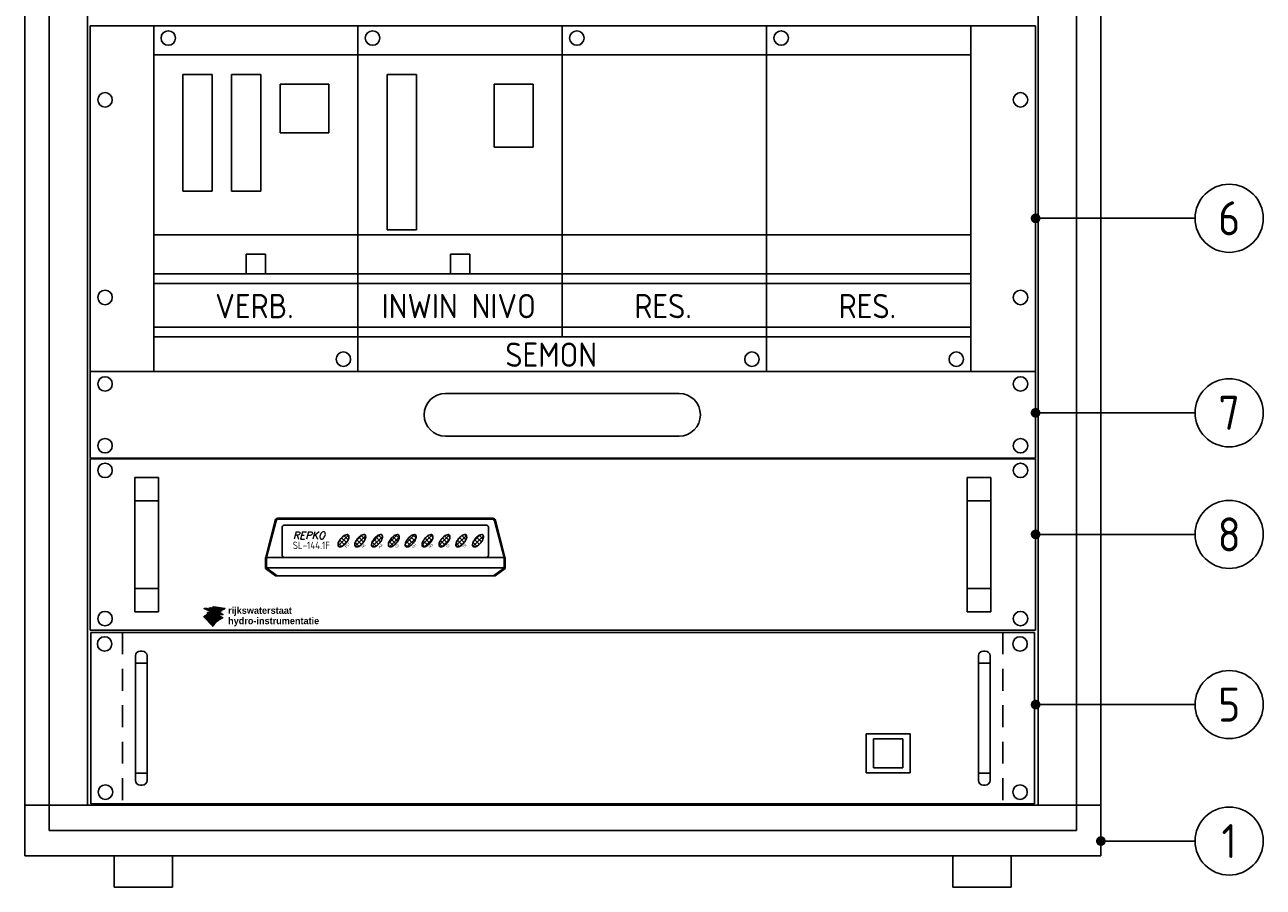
# Model space of a CAD drawing. Extents: x 0 to 4205, y 0 to 2970.
# Tile 3 of 14: x 377 to 1014, y 1283 to 1726. Entities that reach past the tile are written whole.
import ezdxf
from ezdxf.enums import TextEntityAlignment as Align

# ---------------------------------------------------------------- set-up
doc = ezdxf.new("R2010")
doc.units = 0
doc.header["$LTSCALE"] = 15
doc.header["$MEASUREMENT"] = 0
doc.linetypes.add('STREEP2', pattern=[1.25, 0.75, -0.5])
doc.layers.get('0').update_dxf_attribs({"linetype": 'CONTINUOUS'})
doc.layers.add('0-25', color=7, linetype='CONTINUOUS')
doc.layers.add('B-25', color=7, linetype='CONTINUOUS')
doc.styles.add('BOLD', font='bold')
doc.styles.add('ISO', font='iso.shx')
doc.styles.add('ITALICC', font='italicc', dxfattribs={"height": 2.5})

# ---------------------------------------------------------------- blocks, each defined once
blk = doc.blocks.new('*X3')
at = {"color": 0}
for p, q in [((148.38, 285.33), (151.07, 288.01)), ((149.97, 285.58), (148.77, 286.77)), ((148.95, 287.02), (149.79, 287.86)), ((150.51, 286.16), (149.27, 287.4)), ((149.32, 285.14), (150.85, 286.68)), ((150.94, 286.85), (149.87, 287.92)), ((151.14, 287.77), (150.7, 288.21)), ((152.75, 285.21), (155.43, 287.89)), ((152.93, 286.51), (154.52, 288.1)), ((154.37, 285.66), (153.16, 286.88)), ((154.9, 286.26), (153.67, 287.49)), ((155.31, 286.97), (154.29, 287.98)), ((155.34, 288.06), (155.3, 288.1)), ((157.09, 286.18), (159.09, 288.18)), ((157.14, 285.11), (159.76, 287.73)), ((158.77, 285.75), (157.54, 286.98)), ((159.28, 286.37), (158.07, 287.58)), ((159.67, 287.1), (158.72, 288.05)), ((161.32, 285.92), (163.61, 288.21)), ((161.57, 285.05), (164.07, 287.55)), ((163.17, 285.84), (161.93, 287.09)), ((163.66, 286.47), (162.47, 287.66)), ((164.02, 287.24), (163.15, 288.11)), ((165.63, 285.74), (168.08, 288.19)), ((167, 285.38), (165.88, 286.5)), ((166.03, 285.02), (168.4, 287.38)), ((167.58, 285.92), (166.34, 287.17)), ((168.06, 286.57), (166.89, 287.73)), ((168.39, 287.36), (167.6, 288.14)), ((169.93, 285.55), (172.52, 288.14)), ((171.41, 285.46), (170.26, 286.61)), ((170.54, 285.04), (172.64, 287.14)), ((171.98, 286.02), (170.73, 287.26)), ((172.44, 286.68), (171.3, 287.81)), ((172.72, 287.51), (172.06, 288.18)), ((174.31, 285.44), (176.96, 288.09)), ((175.85, 285.51), (174.68, 286.69)), ((175.06, 285.07), (176.94, 286.95)), ((176.4, 286.08), (175.16, 287.33)), ((176.85, 286.76), (175.74, 287.86)), ((177.1, 287.63), (176.53, 288.2)), ((178.65, 285.29), (181.35, 287.99)), ((180.25, 285.6), (179.06, 286.8)), ((179.1, 286.86), (180.18, 287.94)), ((180.79, 286.18), (179.55, 287.42)), ((179.67, 285.19), (181.06, 286.58)), ((181.22, 286.88), (180.16, 287.93)), ((181.4, 287.82), (181.01, 288.21)), ((183.03, 285.18), (185.7, 287.85)), ((183.15, 286.42), (184.85, 288.13)), ((184.66, 285.68), (183.44, 286.9)), ((185.18, 286.29), (183.95, 287.51)), ((185.58, 287), (184.59, 288)), ((149.29, 285.13), (148.41, 286.01)), ((153.72, 285.19), (152.77, 286.14)), ((154.08, 285.41), (154.81, 286.14)), ((157.2, 285.07), (157.03, 285.25)), ((158.15, 285.25), (157.13, 286.27)), ((161.75, 285.02), (161.28, 285.48)), ((162.57, 285.32), (161.49, 286.4)), ((166.22, 285.04), (165.62, 285.64)), ((170.68, 285.07), (169.95, 285.8)), ((175.14, 285.09), (174.34, 285.9)), ((179.58, 285.14), (178.69, 286.04)), ((184.01, 285.2), (183.04, 286.18)), ((184.66, 285.69), (184.79, 285.82))]:
    blk.add_line(p, q, dxfattribs=at)
blk = doc.blocks.new('*X0')
at = {"color": 0}
for p, q in [((122.38, 22.4), (122.44, 22.45)), ((122.49, 22.37), (122.61, 22.48)), ((122.61, 22.34), (122.78, 22.52)), ((122.72, 22.31), (122.96, 22.55)), ((122.83, 22.28), (123.14, 22.59)), ((122.94, 22.25), (123.33, 22.64)), ((123.05, 22.22), (123.47, 22.64)), ((123.16, 22.18), (123.58, 22.61)), ((123.27, 22.15), (123.7, 22.58)), ((123.38, 22.12), (123.81, 22.56)), ((123.49, 22.09), (123.93, 22.53)), ((123.6, 22.06), (124.04, 22.5)), ((123.71, 22.03), (124.16, 22.48)), ((123.82, 22), (124.28, 22.45)), ((123.94, 21.97), (124.39, 22.43)), ((124.05, 21.94), (124.51, 22.4)), ((124.16, 21.91), (124.62, 22.37)), ((124.27, 21.88), (124.74, 22.35)), ((124.38, 21.85), (124.85, 22.32)), ((124.49, 21.82), (124.97, 22.29)), ((124.6, 21.79), (125.08, 22.27)), ((124.71, 21.76), (125.2, 22.24)), ((124.82, 21.73), (125.31, 22.22)), ((124.93, 21.7), (125.43, 22.19)), ((125.04, 21.66), (125.54, 22.16)), ((125.15, 21.63), (125.66, 22.14)), ((125.27, 21.6), (125.77, 22.11)), ((125.38, 21.57), (125.89, 22.08)), ((125.49, 21.54), (126, 22.06)), ((125.6, 21.51), (126.12, 22.03)), ((125.71, 21.48), (126.23, 22.01)), ((125.82, 21.45), (126.35, 21.98)), ((125.93, 21.42), (126.46, 21.95)), ((126.04, 21.39), (126.58, 21.93)), ((126.15, 21.36), (126.69, 21.9)), ((126.26, 21.33), (126.81, 21.87)), ((126.37, 21.3), (126.92, 21.85)), ((126.48, 21.27), (127.04, 21.82)), ((126.6, 21.24), (127.15, 21.8)), ((126.71, 21.21), (127.27, 21.77)), ((126.82, 21.18), (127.38, 21.74)), ((126.93, 21.14), (127.5, 21.72)), ((127.04, 21.11), (127.62, 21.69)), ((127.15, 21.08), (127.73, 21.66)), ((127.26, 21.05), (127.85, 21.64)), ((127.37, 21.02), (127.96, 21.61)), ((127.48, 20.99), (128.08, 21.59)), ((127.59, 20.96), (128.19, 21.56)), ((127.7, 20.93), (128.31, 21.53)), ((127.81, 20.9), (128.42, 21.51)), ((127.93, 20.87), (128.54, 21.48)), ((128.04, 20.84), (128.65, 21.45)), ((128.15, 20.81), (128.77, 21.43)), ((128.26, 20.78), (128.88, 21.4)), ((128.37, 20.75), (129, 21.38)), ((128.48, 20.72), (129.11, 21.35)), ((128.59, 20.69), (129.23, 21.32)), ((128.7, 20.66), (129.34, 21.3)), ((128.81, 20.62), (129.46, 21.27)), ((128.92, 20.59), (129.57, 21.24)), ((129.03, 20.56), (129.69, 21.22)), ((129.24, 20.63), (129.8, 21.19)), ((129.5, 20.75), (129.92, 21.17)), ((129.79, 20.89), (130.03, 21.14)), ((130.1, 21.07), (130.15, 21.11))]:
    blk.add_line(p, q, dxfattribs=at)
blk = doc.blocks.new('*X1')
at = {"color": 0}
for p, q in [((124.46, 22.92), (124.55, 23.01)), ((124.58, 22.9), (124.79, 23.11)), ((124.7, 22.88), (125.06, 23.23)), ((124.82, 22.86), (125.23, 23.27)), ((124.94, 22.83), (125.35, 23.25)), ((125.06, 22.81), (125.48, 23.23)), ((125.18, 22.79), (125.6, 23.21)), ((125.3, 22.77), (125.72, 23.19)), ((125.42, 22.74), (125.85, 23.17)), ((125.54, 22.72), (125.97, 23.16)), ((125.65, 22.7), (126.09, 23.14)), ((125.77, 22.68), (126.22, 23.12)), ((125.89, 22.66), (126.34, 23.1)), ((126.01, 22.63), (126.46, 23.08)), ((126.13, 22.61), (126.58, 23.06)), ((126.25, 22.59), (126.71, 23.05)), ((126.37, 22.57), (126.83, 23.03)), ((126.49, 22.54), (126.95, 23.01)), ((126.61, 22.52), (127.08, 22.99)), ((126.73, 22.5), (127.2, 22.97)), ((126.85, 22.48), (127.32, 22.95)), ((126.97, 22.46), (127.44, 22.93)), ((127.08, 22.43), (127.57, 22.92)), ((127.2, 22.41), (127.69, 22.9)), ((127.32, 22.39), (127.81, 22.88)), ((127.44, 22.37), (127.94, 22.86)), ((127.56, 22.34), (128.06, 22.84)), ((127.68, 22.32), (128.18, 22.82)), ((127.8, 22.3), (128.31, 22.8)), ((127.92, 22.28), (128.43, 22.79)), ((128.04, 22.25), (128.55, 22.77)), ((128.16, 22.23), (128.67, 22.75)), ((128.28, 22.21), (128.8, 22.73)), ((128.4, 22.19), (128.92, 22.71)), ((128.51, 22.17), (129.04, 22.69)), ((128.63, 22.14), (129.17, 22.68)), ((128.75, 22.12), (129.29, 22.66)), ((128.87, 22.1), (129.41, 22.64)), ((128.99, 22.08), (129.53, 22.62)), ((129.11, 22.05), (129.66, 22.6)), ((129.23, 22.03), (129.78, 22.58)), ((129.35, 22.01), (129.9, 22.56)), ((129.47, 21.99), (130.03, 22.55)), ((129.59, 21.96), (130.15, 22.53)), ((129.71, 21.94), (130.27, 22.51)), ((129.82, 21.92), (130.39, 22.49)), ((129.94, 21.9), (130.52, 22.47)), ((130.06, 21.88), (130.64, 22.45)), ((130.18, 21.85), (130.76, 22.43)), ((130.3, 21.83), (130.89, 22.42)), ((130.42, 21.81), (131.01, 22.4)), ((130.54, 21.79), (131.13, 22.38)), ((130.66, 21.76), (131.26, 22.36)), ((130.78, 21.74), (131.38, 22.34)), ((130.9, 21.72), (131.5, 22.32)), ((131.02, 21.7), (131.62, 22.31)), ((131.46, 22), (131.75, 22.29))]:
    blk.add_line(p, q, dxfattribs=at)
blk = doc.blocks.new('*X2')
at = {"color": 0}
for p, q in [((0.41, 10.45), (0.43, 10.47)), ((0.51, 10.41), (0.57, 10.47)), ((0.61, 10.37), (0.71, 10.47)), ((0.71, 10.33), (0.85, 10.47)), ((0.81, 10.29), (1, 10.47)), ((0.91, 10.25), (1.15, 10.48)), ((1.02, 10.21), (1.29, 10.49)), ((1.12, 10.17), (1.44, 10.49)), ((1.22, 10.13), (1.59, 10.5)), ((1.32, 10.09), (1.75, 10.52)), ((1.42, 10.04), (1.9, 10.53)), ((1.52, 10), (2.03, 10.52)), ((1.62, 9.96), (2.14, 10.48)), ((1.72, 9.92), (2.25, 10.45)), ((1.82, 9.88), (2.35, 10.41)), ((1.92, 9.84), (2.46, 10.38)), ((2.02, 9.8), (2.57, 10.35)), ((2.12, 9.76), (2.67, 10.31)), ((2.22, 9.72), (2.78, 10.28)), ((2.32, 9.68), (2.89, 10.24)), ((2.39, 7.2), (2.73, 7.54)), ((2.4, 7.35), (2.57, 7.52)), ((2.41, 7.5), (2.42, 7.51)), ((2.42, 7.79), (2.77, 8.14)), ((2.43, 9.64), (2.99, 10.21)), ((2.43, 7.94), (2.61, 8.13)), ((2.44, 8.09), (2.46, 8.12)), ((2.52, 7.19), (2.89, 7.56)), ((2.53, 9.6), (3.1, 10.17)), ((2.56, 7.79), (2.94, 8.17)), ((2.63, 9.56), (3.21, 10.14)), ((2.67, 7.2), (3.06, 7.59)), ((2.71, 7.8), (3.11, 8.2)), ((2.73, 9.52), (3.31, 10.1)), ((2.83, 9.48), (3.42, 10.07)), ((2.83, 7.21), (3.24, 7.63)), ((2.86, 7.81), (3.29, 8.24)), ((2.93, 9.43), (3.53, 10.03)), ((2.98, 7.23), (3.43, 7.67)), ((3.03, 9.39), (3.63, 10)), ((3.03, 7.84), (3.48, 8.29)), ((3.13, 9.35), (3.74, 9.96)), ((3.14, 7.25), (3.63, 7.73)), ((3.2, 7.87), (3.69, 8.35)), ((3.23, 9.31), (3.85, 9.93)), ((3.32, 7.28), (3.85, 7.81)), ((3.33, 9.27), (3.95, 9.89)), ((3.39, 7.91), (3.91, 8.44)), ((3.43, 9.23), (4.06, 9.86)), ((3.51, 7.33), (4.08, 7.9)), ((3.53, 9.19), (4.17, 9.82)), ((3.59, 7.97), (4.17, 8.55)), ((3.63, 9.15), (4.27, 9.79)), ((3.64, 6.61), (4.38, 7.35)), ((3.72, 7.4), (4.34, 8.02)), ((3.74, 9.11), (4.38, 9.75)), ((3.81, 8.05), (4.46, 8.71)), ((3.84, 9.07), (4.49, 9.72)), ((3.85, 6.68), (4.64, 7.47)), ((3.94, 9.03), (4.59, 9.68)), ((3.94, 7.47), (4.63, 8.17)), ((4.04, 8.99), (4.7, 9.65)), ((4.06, 8.16), (5.34, 9.44)), ((4.08, 6.76), (4.94, 7.62)), ((4.14, 8.95), (4.81, 9.61)), ((4.17, 7.57), (4.95, 8.35)), ((4.24, 8.91), (4.91, 9.58)), ((4.33, 6.88), (5.28, 7.82)), ((4.34, 8.87), (5.02, 9.54)), ((4.35, 8.31), (5.45, 9.41)), ((4.44, 8.82), (5.13, 9.51)), ((4.44, 7.69), (5.98, 9.23)), ((4.54, 8.78), (5.23, 9.48)), ((4.63, 7.03), (5.66, 8.07)), ((4.7, 8.52), (5.55, 9.37)), ((4.73, 7.85), (6.09, 9.2)), ((4.94, 8.62), (5.66, 9.34)), ((4.94, 6.36), (6.22, 7.63)), ((4.96, 7.23), (6.73, 8.99)), ((5.04, 8.58), (5.77, 9.3)), ((5.1, 8.07), (6.19, 9.16)), ((5.14, 8.54), (5.87, 9.27)), ((5.29, 6.56), (6.56, 7.83)), ((5.35, 7.47), (6.83, 8.95)), ((5.54, 8.37), (6.3, 9.13)), ((5.65, 8.33), (6.41, 9.09)), ((5.72, 6.85), (7.58, 8.71)), ((5.75, 8.29), (6.51, 9.06)), ((5.85, 8.25), (6.62, 9.02)), ((5.87, 7.85), (6.94, 8.92)), ((6.25, 8.09), (7.05, 8.88)), ((6.32, 6.32), (7.4, 7.4)), ((6.35, 8.05), (7.15, 8.85)), ((6.36, 7.35), (7.68, 8.67)), ((6.45, 8.01), (7.26, 8.81)), ((6.55, 7.97), (7.37, 8.78)), ((6.65, 7.92), (7.47, 8.74)), ((6.77, 7.62), (7.79, 8.64)), ((6.96, 6.82), (7.63, 7.49)), ((7.07, 7.77), (7.9, 8.61)), ((7.31, 7.88), (8, 8.57)), ((7.31, 7.03), (7.84, 7.56)), ((7.53, 7.96), (8.11, 8.54)), ((7.59, 7.17), (8.04, 7.62)), ((7.73, 8.02), (8.22, 8.5)), ((7.83, 7.26), (8.23, 7.66)), ((7.92, 8.06), (8.32, 8.47)), ((8.05, 7.34), (8.41, 7.7)), ((8.1, 8.1), (8.43, 8.43)), ((8.25, 7.4), (8.58, 7.73)), ((8.28, 8.14), (8.54, 8.4)), ((8.43, 7.44), (8.74, 7.75)), ((8.45, 8.16), (8.65, 8.37)), ((8.61, 8.19), (8.8, 8.37)), ((8.62, 7.49), (8.9, 7.77)), ((8.77, 8.2), (8.94, 8.37)), ((8.8, 7.52), (9.06, 7.79)), ((8.92, 8.21), (9.08, 8.37)), ((8.97, 7.55), (9.21, 7.8)), ((9.07, 8.22), (9.21, 8.37)), ((9.13, 7.58), (9.36, 7.8)), ((9.21, 8.22), (9.35, 8.36)), ((9.29, 7.59), (9.5, 7.8)), ((9.35, 8.22), (9.47, 8.34)), ((9.45, 7.61), (9.64, 7.8)), ((9.48, 8.21), (9.6, 8.33)), ((9.6, 7.62), (9.78, 7.8)), ((9.62, 8.2), (9.72, 8.31)), ((9.74, 8.19), (9.81, 8.25)), ((9.74, 7.62), (9.91, 7.79)), ((9.87, 8.17), (9.89, 8.19)), ((9.89, 7.62), (10.05, 7.78)), ((10.03, 7.62), (10.18, 7.77)), ((10.16, 7.62), (10.3, 7.76)), ((10.3, 7.61), (10.43, 7.74)), ((10.43, 7.6), (10.54, 7.71)), ((10.55, 7.58), (10.62, 7.65)), ((10.68, 7.57), (10.7, 7.59)), ((0.17, 5.68), (0.19, 5.7)), ((0.23, 5.61), (0.64, 6.01)), ((0.3, 5.54), (1, 6.24)), ((0.37, 5.46), (1.32, 6.41)), ((0.44, 5.39), (1.6, 6.55)), ((0.51, 5.32), (1.87, 6.68)), ((0.58, 5.24), (2.13, 6.8)), ((0.65, 5.17), (2.38, 6.91)), ((0.71, 5.1), (2.53, 6.92)), ((0.78, 5.03), (2.69, 6.93)), ((0.85, 4.95), (2.84, 6.94)), ((0.92, 4.88), (2.35, 6.31)), ((0.99, 4.81), (2.37, 6.19)), ((1.06, 4.73), (2.52, 6.19)), ((1.13, 4.66), (2.67, 6.2)), ((1.19, 4.59), (2.82, 6.22)), ((1.26, 4.51), (2.32, 5.57)), ((1.33, 4.44), (2.31, 5.42)), ((1.4, 4.37), (2.4, 5.37)), ((1.47, 4.3), (2.55, 5.38)), ((1.54, 4.22), (2.7, 5.39)), ((1.6, 4.15), (2.86, 5.4)), ((1.67, 4.08), (2.27, 4.68)), ((1.74, 4), (2.27, 4.53)), ((1.81, 3.93), (2.35, 4.47)), ((1.88, 3.86), (2.5, 4.48)), ((1.95, 3.79), (2.65, 4.49)), ((2.02, 3.71), (2.81, 4.5)), ((2.08, 3.64), (2.97, 4.52)), ((2.15, 3.57), (3.13, 4.54)), ((2.22, 3.49), (3.3, 4.57)), ((2.29, 3.42), (3.47, 4.6)), ((2.34, 4.75), (3.02, 5.42)), ((2.36, 3.35), (3.65, 4.64)), ((2.37, 5.62), (2.98, 6.24)), ((2.43, 3.27), (3.83, 4.68)), ((2.45, 6.41), (3.01, 6.97)), ((2.49, 4.75), (3.19, 5.45)), ((2.49, 3.2), (4.02, 4.73)), ((2.52, 5.63), (3.15, 6.26)), ((2.56, 3.13), (4.22, 4.79)), ((2.6, 6.42), (3.18, 6.99)), ((2.63, 3.06), (4.43, 4.85)), ((2.64, 4.76), (3.36, 5.48)), ((2.67, 5.64), (3.32, 6.29)), ((2.7, 2.98), (4.65, 4.94)), ((2.75, 6.43), (3.35, 7.03)), ((2.77, 2.91), (4.89, 5.03)), ((2.8, 4.78), (3.53, 5.51)), ((2.83, 5.66), (3.5, 6.32)), ((2.84, 2.84), (5.14, 5.14)), ((2.91, 6.45), (3.53, 7.07)), ((2.91, 2.76), (5.4, 5.26)), ((2.96, 4.79), (3.72, 5.56)), ((2.97, 2.69), (5.69, 5.41)), ((2.99, 5.68), (3.68, 6.37)), ((3.04, 2.62), (6, 5.58)), ((3.08, 6.48), (3.73, 7.12)), ((3.11, 2.55), (6.36, 5.79)), ((3.12, 4.82), (3.91, 5.61)), ((3.16, 5.71), (3.88, 6.42)), ((3.18, 2.47), (6.82, 6.11)), ((3.25, 2.4), (7.24, 6.39)), ((3.26, 6.51), (3.93, 7.18)), ((3.29, 4.85), (4.11, 5.66)), ((3.32, 2.33), (7.54, 6.55)), ((3.34, 5.74), (4.08, 6.48)), ((3.38, 2.25), (7.8, 6.67)), ((3.44, 6.55), (4.15, 7.26)), ((3.45, 2.18), (8.03, 6.76)), ((3.47, 4.89), (4.32, 5.73)), ((3.52, 2.11), (8.25, 6.84)), ((3.52, 5.78), (4.3, 6.56)), ((3.59, 2.03), (8.46, 6.9)), ((3.66, 1.96), (8.65, 6.95)), ((3.66, 4.93), (4.54, 5.81)), ((3.71, 5.83), (4.53, 6.65)), ((3.73, 1.89), (8.32, 6.48)), ((3.8, 1.82), (8.41, 6.43)), ((3.86, 1.74), (8.51, 6.39)), ((3.86, 4.99), (4.78, 5.91)), ((3.92, 5.9), (4.79, 6.77)), ((3.93, 1.67), (8.61, 6.35)), ((4, 1.6), (8.71, 6.3)), ((4.06, 5.05), (5.04, 6.03)), ((4.07, 1.52), (8.8, 6.26)), ((4.14, 5.98), (5.08, 6.91)), ((4.14, 1.45), (8.9, 6.21)), ((4.21, 1.38), (9, 6.17)), ((4.27, 1.31), (9.09, 6.12)), ((4.29, 5.13), (5.32, 6.17)), ((4.34, 1.23), (9.19, 6.08)), ((4.37, 6.07), (5.42, 7.12)), ((4.41, 1.16), (9.29, 6.04)), ((4.48, 1.09), (9.39, 5.99)), ((4.53, 5.23), (5.64, 6.35)), ((4.55, 1.01), (9.48, 5.95)), ((4.62, 0.94), (9.58, 5.9)), ((4.64, 6.19), (5.79, 7.34)), ((4.69, 0.87), (9.68, 5.86)), ((4.75, 0.79), (9.78, 5.82)), ((4.79, 5.36), (5.99, 6.56)), ((4.82, 0.72), (9.87, 5.77)), ((4.89, 0.65), (9.97, 5.73)), ((4.96, 0.58), (10.07, 5.68)), ((5.03, 0.5), (10.16, 5.64)), ((5.1, 5.52), (6.48, 6.9)), ((5.1, 0.43), (10.26, 5.6)), ((5.17, 0.36), (10.36, 5.55)), ((5.23, 0.28), (10.46, 5.51)), ((5.3, 0.21), (6.75, 1.65)), ((5.37, 0.14), (6.11, 0.88)), ((5.44, 0.06), (5.75, 0.37)), ((5.45, 5.73), (6.85, 7.13)), ((5.83, 5.97), (7.14, 7.28)), ((7.91, 2.82), (10.55, 5.46)), ((8.38, 6.55), (8.84, 7)), ((8.6, 6.62), (9.02, 7.04)), ((8.69, 3.46), (10.65, 5.42)), ((8.81, 6.69), (9.19, 7.07)), ((9.01, 6.74), (9.36, 7.1)), ((9.2, 6.79), (9.53, 7.12)), ((9.2, 3.82), (10.75, 5.37)), ((9.38, 6.83), (9.69, 7.14)), ((9.55, 6.87), (9.84, 7.16)), ((9.61, 4.09), (10.85, 5.33)), ((9.72, 6.9), (10, 7.17)), ((9.89, 6.92), (10.14, 7.17)), ((9.97, 4.32), (10.94, 5.29)), ((10.05, 6.94), (10.29, 7.18)), ((10.21, 6.95), (10.43, 7.18)), ((10.3, 4.5), (11.04, 5.24)), ((10.36, 6.97), (10.57, 7.18)), ((10.51, 6.97), (10.71, 7.17)), ((10.6, 4.66), (11.14, 5.2)), ((10.65, 6.98), (10.84, 7.16)), ((10.8, 6.98), (10.97, 7.15)), ((10.89, 4.81), (11.23, 5.15)), ((10.94, 6.98), (11.09, 7.13)), ((11.07, 6.97), (11.22, 7.12)), ((11.16, 4.93), (11.33, 5.11)), ((11.2, 6.96), (11.34, 7.1)), ((11.33, 6.95), (11.43, 7.05)), ((11.41, 5.05), (11.43, 5.07)), ((11.46, 6.93), (11.51, 6.99)), ((11.58, 6.91), (11.59, 6.93))]:
    blk.add_line(p, q, dxfattribs=at)

msp = doc.modelspace()

# ---------------------------------------------------------------- linework, layer by layer
at = {"layer": '0-25'}
for p, q in [((377, 1298.9), (377, 2063)), ((930, 1298.9), (930, 2063)), ((389.5, 1311.95), (389.5, 2049.95)), ((917.5, 1311.95), (917.5, 2049.95)), ((978.5, 1626.7), (895.29743, 1626.7)), ((593.25, 1536.68676), (713.25, 1536.68676)), ((978.5, 1526.7), (895.29743, 1526.7)), ((593.25, 1514.68676), (713.25, 1514.68676)), ((410.60794, 1414.96788), (410.60794, 1503.06788)), ((410.60794, 1503.06788), (896.39206, 1503.06788)), ((896.39206, 1414.96788), (896.39206, 1503.06788)), ((433.50794, 1424.46788), (433.50794, 1493.46788)), ((433.50794, 1493.46788), (445.70794, 1493.46788)), ((445.70794, 1493.46788), (445.70794, 1424.46788)), ((861.29206, 1493.46788), (861.29206, 1424.46788)), ((873.49206, 1493.46788), (861.29206, 1493.46788)), ((873.49206, 1424.46788), (873.49206, 1493.46788)), ((433.50794, 1481.46788), (445.70794, 1481.46788)), ((873.49206, 1481.46788), (861.29206, 1481.46788)), ((500.8087, 1452.49228), (505.65092, 1471.34228)), ((501.29298, 1452.36788), (506.1352, 1471.21788)), ((507.04238, 1472.46788), (617.56892, 1472.46788)), ((507.04238, 1471.96788), (617.56892, 1471.96788)), ((623.31833, 1452.36788), (618.47611, 1471.21788)), ((623.80261, 1452.49228), (618.96039, 1471.34228)), ((509.30565, 1467.96788), (509.30565, 1453.36788)), ((510.30565, 1468.96788), (614.30565, 1468.96788)), ((615.30565, 1467.96788), (615.30565, 1453.36788)), ((978.5, 1464.2), (895.29743, 1464.2)), ((500.7457, 1446.66582), (500.7457, 1452.24704)), ((500.7457, 1446.66582), (500.7457, 1452.24704)), ((501.2457, 1447.21788), (501.2457, 1452.11997)), ((501.2935, 1452.36997), (501.27098, 1452.2801)), ((510.30565, 1452.36788), (501.29298, 1452.36788)), ((510.30565, 1452.36788), (614.30565, 1452.36788)), ((614.30565, 1452.36788), (623.31833, 1452.36788)), ((623.31781, 1452.36997), (623.34033, 1452.2801)), ((623.36561, 1447.21788), (623.36561, 1452.11997)), ((623.86561, 1446.66582), (623.86561, 1452.24704)), ((505.85308, 1442.96788), (500.7457, 1446.66582)), ((501.30565, 1446.96788), (623.30565, 1446.96788)), ((501.42242, 1446.96788), (623.18888, 1446.96788)), ((506.70565, 1442.96788), (501.47159, 1446.75755)), ((617.90565, 1442.96788), (623.08492, 1446.71788)), ((618.75823, 1442.96788), (623.86561, 1446.66582)), ((505.85308, 1442.96788), (618.75823, 1442.96788)), ((506.70565, 1442.96788), (617.90565, 1442.96788)), ((445.70794, 1436.46788), (433.50794, 1436.46788)), ((861.29206, 1436.46788), (873.49206, 1436.46788)), ((445.70794, 1424.46788), (433.50794, 1424.46788)), ((861.29206, 1424.46788), (873.49206, 1424.46788)), ((411, 1413.85), (896, 1413.85)), ((411, 1325.75), (411, 1413.85)), ((411, 1413.85), (896, 1413.85)), ((896, 1325.75), (896, 1413.85)), ((433.9, 1337.75), (433.9, 1401.75)), ((436.4, 1404.25), (437.35, 1404.25)), ((439.85, 1401.75), (439.85, 1337.75)), ((867.15, 1401.75), (867.15, 1337.75)), ((870.6, 1404.25), (869.65, 1404.25)), ((873.1, 1337.75), (873.1, 1401.75)), ((433.9, 1398), (439.85, 1398)), ((873.1, 1398), (867.15, 1398)), ((978.5, 1376.7), (895.29743, 1376.7)), ((809.5, 1361.66215), (832, 1361.66215)), ((809.5, 1361.66215), (809.5, 1341.66215)), ((813.25, 1359.16215), (813.25, 1344.16215)), ((813.25, 1359.16215), (828.25, 1359.16215)), ((828.25, 1359.16215), (828.25, 1344.16215)), ((832, 1361.66215), (832, 1341.66215)), ((813.25, 1344.16215), (828.25, 1344.16215)), ((439.85, 1341.5), (433.9, 1341.5)), ((435.25, 1336.925), (435.25, 1336.925)), ((809.5, 1341.66215), (832, 1341.66215)), ((867.15, 1341.5), (873.1, 1341.5)), ((871.75, 1336.925), (871.75, 1336.925)), ((437.35, 1335.25), (436.4, 1335.25)), ((869.65, 1335.25), (870.6, 1335.25)), ((409.25, 1324.95), (484.25, 1324.95)), ((525.75, 1324.95), (930, 1324.95)), ((978.5, 1306.54432), (930, 1306.54432)), ((423, 1282.80618), (423, 1298.80618)), ((453, 1282.80618), (453, 1298.80618)), ((854, 1282.80618), (854, 1298.80618)), ((884, 1282.80618), (884, 1298.80618))]:
    msp.add_line(p, q, dxfattribs=at)
at = {"layer": '0-25', "linetype": 'Continuous'}
for p, q in [((409.25, 1324.95), (409.25, 2036.95)), ((897.75, 1324.95), (897.75, 2036.95)), ((897.75, 1324.95), (897.75, 2036.95)), ((410.60794, 1725.71176), (896.39206, 1725.71176)), ((410.60794, 1503.46176), (410.60794, 1725.71176)), ((410.75, 1725.71176), (895.75, 1725.71176)), ((443.25, 1547.91176), (443.25, 1725.71176)), ((548.25, 1547.91176), (548.25, 1725.71176)), ((653.25, 1565.71176), (653.25, 1725.71176)), ((758.25, 1547.91176), (758.25, 1725.71176)), ((863.25, 1725.71176), (863.25, 1547.91176)), ((896.39206, 1503.46176), (896.39206, 1725.71176)), ((443.25, 1710.71176), (863.25, 1710.71176)), ((458.25, 1640.71176), (458.25, 1700.71176)), ((458.25, 1700.71176), (473.25, 1700.71176)), ((473.25, 1640.71176), (473.25, 1700.71176)), ((483.25, 1700.71176), (498.25, 1700.71176)), ((483.25, 1640.71176), (483.25, 1700.71176)), ((498.25, 1640.71176), (498.25, 1700.71176)), ((563.25, 1700.71176), (578.25, 1700.71176)), ((563.25, 1620.71176), (563.25, 1700.71176)), ((578.25, 1620.71176), (578.25, 1700.71176)), ((508.25, 1670.71176), (508.25, 1695.71176)), ((508.25, 1695.71176), (533.25, 1695.71176)), ((533.25, 1670.71176), (533.25, 1695.71176)), ((618.25, 1663.21176), (618.25, 1695.71176)), ((618.25, 1695.71176), (638.25, 1695.71176)), ((638.25, 1663.21176), (638.25, 1695.71176)), ((508.25, 1670.71176), (533.25, 1670.71176)), ((618.25, 1663.21176), (638.25, 1663.21176)), ((458.25, 1640.71176), (473.25, 1640.71176)), ((483.25, 1640.71176), (498.25, 1640.71176)), ((443.25, 1618.21176), (863.25, 1618.21176)), ((563.25, 1620.71176), (578.25, 1620.71176)), ((490.75, 1608.21176), (500.75, 1608.21176)), ((490.75, 1598.21176), (490.75, 1608.21176)), ((500.75, 1598.21176), (500.75, 1608.21176)), ((595.75, 1598.21176), (595.75, 1608.21176)), ((595.75, 1608.21176), (605.75, 1608.21176)), ((605.75, 1598.21176), (605.75, 1608.21176)), ((443.25, 1598.21176), (863.25, 1598.21176)), ((443.25, 1593.21176), (863.25, 1593.21176)), ((443.25, 1570.71176), (863.25, 1570.71176)), ((443.25, 1565.71176), (863.25, 1565.71176)), ((410.60794, 1547.91176), (896.39206, 1547.91176)), ((410.75, 1547.91176), (895.75, 1547.91176)), ((410.60794, 1503.46176), (896.39206, 1503.46176)), ((410.60794, 1414.96788), (410.60794, 1503.06788)), ((896.39206, 1414.96788), (896.39206, 1503.06788)), ((410.60794, 1414.96788), (896.39206, 1414.96788)), ((411, 1325.75), (411, 1413.85)), ((896, 1325.75), (896, 1413.85)), ((377, 1324.95), (525.75, 1324.95)), ((411, 1325.75), (896, 1325.75)), ((389.5, 1311.95), (917.5, 1311.95)), ((377, 1298.9), (930, 1298.9)), ((423, 1282.80618), (453, 1282.80618)), ((884, 1282.80618), (854, 1282.80618))]:
    msp.add_line(p, q, dxfattribs=at)
at = {"layer": '0-25', "linetype": 'STREEP2'}
for p, q in [((427.25, 1413.85), (427.25, 1325.75)), ((879.75, 1413.85), (879.75, 1325.75)), ((427.25, 1325.75), (411, 1325.75))]:
    msp.add_line(p, q, dxfattribs=at)
at = {"layer": '0-25', "const_width": 2.5}
for points in [[(897.75, 1626.7, -1), (895.25, 1626.7, -1)], [(897.75, 1526.7, -1), (895.25, 1526.7, -1)], [(897.75, 1464.2, -1), (895.25, 1464.2, -1)], [(897.75, 1376.7, -1), (895.25, 1376.7, -1)], [(931.31496, 1306.54432, -1), (928.81496, 1306.54432, -1)]]:
    msp.add_lwpolyline(points, format="xyb", close=True, dxfattribs=at)
at = {"layer": '0-25'}
for points in [[(538.33807, 1457.95747, 0.187004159), (538.93181, 1457.76113, 0.101609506), (540.0196, 1458.04224, 0.060158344), (541.04573, 1458.70807, 0.046515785), (542.15902, 1459.82878, 0.046515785), (543.04595, 1461.13598, 0.060158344), (543.50309, 1462.27058, 0.101609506), (543.57081, 1463.39206, 0.187004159), (543.26446, 1463.93725, 0.187004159), (542.67071, 1464.1336, 0.101609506), (541.58292, 1463.85249, 0.060158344), (540.55679, 1463.18666, 0.046515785), (539.4435, 1462.06594, 0.046515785), (538.55657, 1460.75874, 0.060158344), (538.09944, 1459.62415, 0.101609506), (538.03171, 1458.50266, 0.187004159)], [(546.95807, 1457.95747, 0.187004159), (547.55181, 1457.76113, 0.101609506), (548.6396, 1458.04224, 0.060158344), (549.66573, 1458.70807, 0.046515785), (550.77902, 1459.82878, 0.046515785), (551.66595, 1461.13598, 0.060158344), (552.12309, 1462.27058, 0.101609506), (552.19081, 1463.39206, 0.187004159), (551.88446, 1463.93725, 0.187004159), (551.29071, 1464.1336, 0.101609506), (550.20292, 1463.85249, 0.060158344), (549.17679, 1463.18666, 0.046515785), (548.0635, 1462.06594, 0.046515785), (547.17657, 1460.75874, 0.060158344), (546.71944, 1459.62415, 0.101609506), (546.65171, 1458.50266, 0.187004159)], [(555.57807, 1457.95747, 0.187004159), (556.17181, 1457.76113, 0.101609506), (557.2596, 1458.04224, 0.060158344), (558.28573, 1458.70807, 0.046515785), (559.39902, 1459.82878, 0.046515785), (560.28595, 1461.13598, 0.060158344), (560.74309, 1462.27058, 0.101609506), (560.81081, 1463.39206, 0.187004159), (560.50446, 1463.93725, 0.187004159), (559.91071, 1464.1336, 0.101609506), (558.82292, 1463.85249, 0.060158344), (557.79679, 1463.18666, 0.046515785), (556.6835, 1462.06594, 0.046515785), (555.79657, 1460.75874, 0.060158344), (555.33944, 1459.62415, 0.101609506), (555.27171, 1458.50266, 0.187004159)], [(564.19807, 1457.95747, 0.187004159), (564.79181, 1457.76113, 0.101609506), (565.8796, 1458.04224, 0.060158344), (566.90573, 1458.70807, 0.046515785), (568.01902, 1459.82878, 0.046515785), (568.90595, 1461.13598, 0.060158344), (569.36309, 1462.27058, 0.101609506), (569.43081, 1463.39206, 0.187004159), (569.12446, 1463.93725, 0.187004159), (568.53071, 1464.1336, 0.101609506), (567.44292, 1463.85249, 0.060158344), (566.41679, 1463.18666, 0.046515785), (565.3035, 1462.06594, 0.046515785), (564.41657, 1460.75874, 0.060158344), (563.95944, 1459.62415, 0.101609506), (563.89171, 1458.50266, 0.187004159)], [(572.88272, 1457.95747, 0.187004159), (573.47646, 1457.76113, 0.101609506), (574.56426, 1458.04224, 0.060158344), (575.59039, 1458.70807, 0.046515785), (576.70368, 1459.82878, 0.046515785), (577.5906, 1461.13598, 0.060158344), (578.04774, 1462.27058, 0.101609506), (578.11546, 1463.39206, 0.187004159), (577.80911, 1463.93725, 0.187004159), (577.21537, 1464.1336, 0.101609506), (576.12757, 1463.85249, 0.060158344), (575.10144, 1463.18666, 0.046515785), (573.98815, 1462.06594, 0.046515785), (573.10123, 1460.75874, 0.060158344), (572.64409, 1459.62415, 0.101609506), (572.57637, 1458.50266, 0.187004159)], [(581.50272, 1457.95747, 0.187004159), (582.09646, 1457.76113, 0.101609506), (583.18426, 1458.04224, 0.060158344), (584.21039, 1458.70807, 0.046515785), (585.32368, 1459.82878, 0.046515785), (586.2106, 1461.13598, 0.060158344), (586.66774, 1462.27058, 0.101609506), (586.73546, 1463.39206, 0.187004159), (586.42911, 1463.93725, 0.187004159), (585.83537, 1464.1336, 0.101609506), (584.74757, 1463.85249, 0.060158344), (583.72144, 1463.18666, 0.046515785), (582.60815, 1462.06594, 0.046515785), (581.72123, 1460.75874, 0.060158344), (581.26409, 1459.62415, 0.101609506), (581.19637, 1458.50266, 0.187004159)], [(590.24718, 1457.95747, 0.187004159), (590.84092, 1457.76113, 0.101609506), (591.92871, 1458.04224, 0.060158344), (592.95484, 1458.70807, 0.046515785), (594.06813, 1459.82878, 0.046515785), (594.95506, 1461.13598, 0.060158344), (595.41219, 1462.27058, 0.101609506), (595.47992, 1463.39206, 0.187004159), (595.17356, 1463.93725, 0.187004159), (594.57982, 1464.1336, 0.101609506), (593.49203, 1463.85249, 0.060158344), (592.4659, 1463.18666, 0.046515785), (591.35261, 1462.06594, 0.046515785), (590.46568, 1460.75874, 0.060158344), (590.00855, 1459.62415, 0.101609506), (589.94082, 1458.50266, 0.187004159)], [(598.86718, 1457.95747, 0.187004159), (599.46092, 1457.76113, 0.101609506), (600.54871, 1458.04224, 0.060158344), (601.57484, 1458.70807, 0.046515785), (602.68813, 1459.82878, 0.046515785), (603.57506, 1461.13598, 0.060158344), (604.03219, 1462.27058, 0.101609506), (604.09992, 1463.39206, 0.187004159), (603.79356, 1463.93725, 0.187004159), (603.19982, 1464.1336, 0.101609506), (602.11203, 1463.85249, 0.060158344), (601.0859, 1463.18666, 0.046515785), (599.97261, 1462.06594, 0.046515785), (599.08568, 1460.75874, 0.060158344), (598.62855, 1459.62415, 0.101609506), (598.56082, 1458.50266, 0.187004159)], [(607.48718, 1457.95747, 0.187004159), (608.08092, 1457.76113, 0.101609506), (609.16871, 1458.04224, 0.060158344), (610.19484, 1458.70807, 0.046515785), (611.30813, 1459.82878, 0.046515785), (612.19506, 1461.13598, 0.060158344), (612.65219, 1462.27058, 0.101609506), (612.71992, 1463.39206, 0.187004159), (612.41356, 1463.93725, 0.187004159), (611.81982, 1464.1336, 0.101609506), (610.73203, 1463.85249, 0.060158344), (609.7059, 1463.18666, 0.046515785), (608.59261, 1462.06594, 0.046515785), (607.70568, 1460.75874, 0.060158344), (607.24855, 1459.62415, 0.101609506), (607.18082, 1458.50266, 0.187004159)], [(477.46529, 1424.04209, 0.096785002), (475.79584, 1423.9672, 0.112197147), (474.38123, 1423.34324, -0.05356318), (473.02865, 1422.41124, -0.118977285), (470.87158, 1421.83832), (470.86152, 1421.61694, 0.119962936), (473.55392, 1422.35873, 0.023105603), (474.18425, 1422.73284, -0.12228789), (476.14089, 1423.63859, -0.085652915), (477.96844, 1423.66473), (478.16718, 1423.51882, 0.099960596), (476.16715, 1423.41544, 0.132183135), (474.44032, 1422.52281, -0.038085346), (473.43574, 1421.84678, -0.136810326), (470.83636, 1421.07857), (470.8263, 1420.84209, 0.080811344), (472.82001, 1421.21554, 0.058894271), (474.63596, 1422.15893, -0.082224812), (475.80793, 1422.82062, -0.092855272), (477.97383, 1423.18733, -0.04353678), (478.72315, 1423.10876), (478.93448, 1422.95278, 0.04353678), (478.18361, 1423.01485, 0.092855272), (476.0263, 1422.60058), (478.77598, 1421.35278, 0.150009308), (473.62881, 1416.96788), (469.00492, 1421.89366, -0.041294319), (470.09722, 1422.5698, -0.010407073), (470.92693, 1422.9553, 0.13238272), (473.35038, 1423.69766, 0.030321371), (473.97095, 1424.09995), (473.64894, 1424.23077, -0.114270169), (471.64324, 1423.25315, -0.024948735), (470.93196, 1423.19153), (470.94957, 1423.47458, 0.111910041), (472.77258, 1423.99302, 0.032242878), (473.37976, 1424.34146), (473.09297, 1424.45467, -0.041830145), (472.36549, 1424.0324, -0.112427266), (470.95712, 1423.71533), (470.97473, 1424.00116, 0.126524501), (472.8263, 1424.56788), (469.18605, 1426.03706, 0.026013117), (470.57976, 1426.09744), (476.33825, 1424.21819, -0.052835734), (477.28919, 1424.16788)], [(471.60869, 1426.22826), (477.48793, 1424.60561, 0.030794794), (478.44391, 1425.08612), (472.5697, 1426.42448, -0.019263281)], [(474.08919, 1426.96788), (479.82756, 1426.10499, -0.035987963), (479.21624, 1425.58926), (473.40492, 1426.67605, 0.037759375)], [(473.42917, 1423.05445), (473.99384, 1423.40231, -0.043254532), (474.66781, 1423.81819), (474.22504, 1423.99681, -0.052920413), (472.87107, 1423.06101, -0.124488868), (470.90429, 1422.51756), (470.89422, 1422.32888, 0.129365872)]]:
    msp.add_lwpolyline(points, format="xyb", close=True, dxfattribs=at)
at = {"layer": '0-25', "linetype": 'Continuous'}
for centre in [(450.75, 1719.36176), (555.75, 1719.36176), (660.75, 1719.36176), (765.75, 1719.36176), (418.25, 1687.61176), (888.75, 1687.61176), (418.25, 1586.01176), (888.75, 1586.01176), (540.75, 1554.26176), (750.75, 1554.26176), (855.75, 1554.26176), (418.25, 1541.56176), (888.75, 1541.56176), (418.25, 1509.81176), (888.75, 1509.81176), (418.25, 1497.12399), (888.75, 1497.12399), (418.25, 1420.91176), (888.75, 1420.91176), (418.03615, 1407.8851), (888.53615, 1407.8851), (418.46385, 1331.7149), (888.53615, 1331.7149)]:
    msp.add_circle(centre, 3.72117, dxfattribs=at)
at = {"layer": '0-25'}
for centre in [(996, 1626.7), (996, 1626.7), (996, 1526.7), (996, 1526.7), (996, 1464.2), (996, 1464.2), (996, 1376.7), (996, 1306.54432), (996, 1306.54432)]:
    msp.add_circle(centre, 17.5, dxfattribs=at)
for centre, radius, start, end in [((593.25, 1525.68676), 11, 90, 270), ((713.25, 1525.68676), 11, 270, 90), ((507.04902, 1471.0362), 1.4317, 89.59196132, 168.75535462), ((507.04902, 1471.0362), 0.9317, 89.59196132, 168.75535462), ((617.56229, 1471.0362), 1.4317, 11.24464538, 90.40803868), ((617.56229, 1471.0362), 0.9317, 11.24464538, 90.40803868), ((510.36815, 1467.90538), 1.06434, 93.36646066, 176.63353934), ((614.24315, 1467.90538), 1.06434, 3.36646066, 86.63353934), ((501.85709, 1452.10554), 0.61156, 163.41460978, 178.64822842), ((510.36815, 1453.43038), 1.06434, 183.36646066, 266.63353934), ((614.24315, 1453.43038), 1.06434, 273.36646066, 356.63353934), ((622.75422, 1452.10554), 0.61156, 1.35177158, 16.58539022), ((501.85709, 1447.23231), 0.61156, 181.35177158, 237.26476841), ((622.75422, 1447.23231), 0.61156, 302.73523159, 358.64822842), ((436.4, 1401.75), 2.5, 90, 180), ((437.35, 1401.75), 2.5, 0, 90), ((869.65, 1401.75), 2.5, 90, 180), ((870.6, 1401.75), 2.5, 0, 90), ((436.4, 1337.75), 2.5, 180, 270), ((437.35, 1337.75), 2.5, 270, 0), ((869.65, 1337.75), 2.5, 180, 270), ((870.6, 1337.75), 2.5, 270, 0)]:
    msp.add_arc(centre, radius, start, end, dxfattribs=at)

# ---------------------------------------------------------------- block references
for name, p, xscale, yscale, zscale in [('*X3', (241.30565, 887.71788), 2, 1.999999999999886, 2), ('*X2', (468.86317, 1416.96788), 0.8664800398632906, 0.8664800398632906, 0.8664800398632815), ('*X0', (365.65043, 1406.79678), 0.8664800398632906, 0.8664800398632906, 0.8664800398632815), ('*X1', (365.65043, 1406.79678), 0.8664800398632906, 0.8664800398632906, 0.8664800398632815)]:
    msp.add_blockref(name, p, dxfattribs=dict(at, xscale=xscale, yscale=yscale, zscale=zscale))

# ---------------------------------------------------------------- texts
at = {"layer": 'B-25', "style": 'ISO'}
for s, p in [('6', (996, 1626.7)), ('7', (996, 1526.7)), ('8', (996, 1464.2)), ('5', (996, 1376.7)), ('1', (996, 1306.54432))]:
    msp.add_text(s, height=17.5, dxfattribs=at).set_placement(p, align=Align.MIDDLE)
at = {"layer": 'B-25', "linetype": 'Continuous', "style": 'ISO'}
for s, p in [('VERB.', (495.05049, 1581.59766)), ('INWIN NIVO', (600.05049, 1581.59766)), ('RES.', (705.05049, 1581.59766)), ('RES.', (810.05049, 1581.59766)), ('SEMON', (647.55049, 1556.59766))]:
    msp.add_text(s, height=12.5, dxfattribs=at).set_placement(p, align=Align.MIDDLE)
at = {"layer": 'B-25'}
for s, height, style, p in [('REPKO', 3.71875, 'ITALICC', (514.77128, 1461.82257)), ('SL-144.1F', 3.71875, 'ISO', (514.77128, 1456.72257)), ('rijkswaterstaat', 3.5, 'BOLD', (481.50492, 1423.36788)), ('hydro-instrumentatie', 3.5, 'BOLD', (481.50492, 1418.01788))]:
    msp.add_text(s, height=height, dxfattribs=dict(at, style=style)).set_placement(p)
at = {"layer": 'B-25', "style": 'ISO'}
for s, p in [('TST', (542.17044, 1456.96788)), ('HS', (550.79044, 1456.96788)), ('AA', (559.41044, 1456.96788)), ('CD', (568.03044, 1456.96788)), ('OH', (576.71509, 1456.96788)), ('RD', (585.33509, 1456.96788)), ('SD', (594.07955, 1456.96788)), ('TR', (602.69955, 1456.96788))]:
    msp.add_text(s, height=1.25, rotation=45, dxfattribs=at).set_placement(p)

doc.saveas('drawing.dxf')
